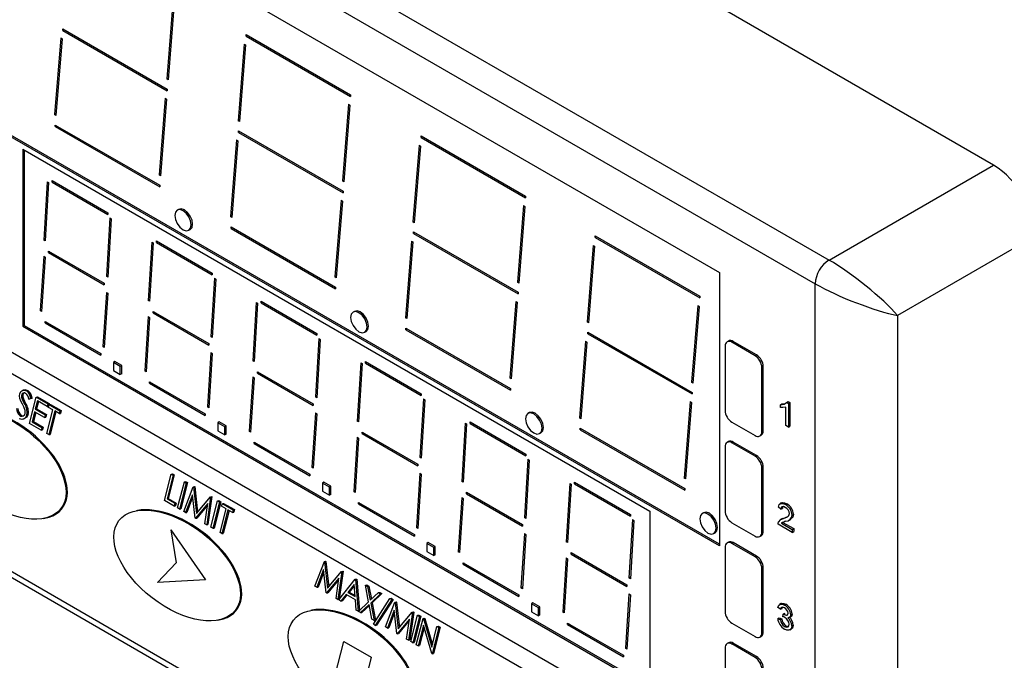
# Model space of a CAD drawing. Header units: millimetres. Extents: x 0 to 559, y 0 to 432.
# Tile 11 of 14: x 347 to 397, y 251 to 284. Entities that reach past the tile are written whole.
import ezdxf

# ---------------------------------------------------------------- set-up
doc = ezdxf.new("R2010")
doc.units = ezdxf.units.MM
doc.header["$LTSCALE"] = 2

msp = doc.modelspace()

# ---------------------------------------------------------------- linework, layer by layer
for p, q in [((396.756, 276.33), (333.117, 313.068)), ((324.631, 308.17), (388.271, 271.432)), ((323.924, 306.945), (387.564, 270.207)), ((330.369, 300.962), (382.621, 270.797)), ((382.621, 256.775), (328.81, 287.84)), ((382.621, 256.694), (328.74, 287.799)), ((354.441, 284.719), (354.128, 280.767)), ((354.511, 284.671), (354.198, 280.72)), ((348.769, 283.355), (354.157, 280.244)), ((348.769, 283.273), (348.769, 283.355)), ((348.84, 283.314), (348.769, 283.273)), ((348.769, 283.273), (354.157, 280.162)), ((348.661, 282.888), (348.348, 278.936)), ((348.732, 282.84), (348.418, 278.889)), ((348.661, 282.888), (348.732, 282.84)), ((358.222, 283.056), (363.61, 279.945)), ((358.222, 282.974), (358.222, 283.056)), ((358.293, 283.015), (358.222, 282.974)), ((358.222, 282.974), (363.61, 279.864)), ((358.117, 282.568), (357.804, 278.617)), ((358.187, 282.52), (357.874, 278.569)), ((358.117, 282.568), (358.187, 282.52)), ((354.205, 280.812), (354.128, 280.767)), ((354.198, 280.72), (354.128, 280.767)), ((354.157, 280.244), (354.157, 280.162)), ((354.049, 279.78), (353.736, 275.828)), ((354.12, 279.732), (353.807, 275.78)), ((354.049, 279.78), (354.12, 279.732)), ((363.61, 279.945), (363.61, 279.864)), ((323.924, 279.498), (387.564, 242.759)), ((363.505, 279.46), (363.192, 275.508)), ((363.575, 279.412), (363.262, 275.46)), ((363.505, 279.46), (363.575, 279.412)), ((348.426, 278.981), (348.348, 278.936)), ((348.418, 278.889), (348.348, 278.936)), ((323.79, 278.489), (387.429, 241.751)), ((348.38, 278.394), (353.768, 275.284)), ((348.38, 278.312), (348.38, 278.394)), ((348.451, 278.353), (348.38, 278.312)), ((348.38, 278.312), (353.768, 275.202)), ((357.881, 278.661), (357.804, 278.617)), ((357.874, 278.569), (357.804, 278.617)), ((357.833, 278.095), (363.222, 274.985)), ((357.833, 278.014), (357.833, 278.095)), ((357.904, 278.055), (357.833, 278.014)), ((357.833, 278.014), (363.222, 274.903)), ((367.24, 277.837), (372.628, 274.727)), ((367.24, 277.755), (367.24, 277.837)), ((367.311, 277.796), (367.24, 277.755)), ((367.24, 277.755), (372.628, 274.645)), ((357.725, 277.629), (357.412, 273.677)), ((357.796, 277.581), (357.483, 273.629)), ((357.725, 277.629), (357.796, 277.581)), ((367.134, 277.349), (366.821, 273.398)), ((367.205, 277.301), (366.892, 273.35)), ((367.134, 277.349), (367.205, 277.301)), ((346.707, 277.144), (379.036, 258.481)), ((346.707, 277.144), (346.707, 268.018)), ((346.778, 277.103), (346.778, 268.059)), ((388.271, 271.432), (396.756, 276.33)), ((353.814, 275.873), (353.736, 275.828)), ((353.807, 275.78), (353.736, 275.828)), ((347.965, 275.468), (347.785, 272.461)), ((348.035, 275.422), (347.856, 272.415)), ((347.965, 275.468), (348.035, 275.422)), ((348.215, 275.526), (351.089, 273.867)), ((348.215, 275.444), (348.215, 275.526)), ((348.286, 275.485), (348.215, 275.444)), ((348.215, 275.444), (351.089, 273.785)), ((353.768, 275.284), (353.768, 275.202)), ((363.27, 275.553), (363.192, 275.508)), ((363.262, 275.46), (363.192, 275.508)), ((363.222, 274.985), (363.222, 274.903)), ((372.628, 274.727), (372.628, 274.645)), ((363.114, 274.52), (362.8, 270.569)), ((363.184, 274.472), (362.871, 270.521)), ((363.114, 274.52), (363.184, 274.472)), ((372.523, 274.241), (372.209, 270.289)), ((372.593, 274.193), (372.28, 270.241)), ((372.523, 274.241), (372.593, 274.193)), ((351.198, 273.602), (351.018, 270.594)), ((351.089, 273.867), (351.089, 273.785)), ((351.198, 273.602), (351.268, 273.556)), ((354.741, 274.043), (354.67, 274.002)), ((357.49, 273.722), (357.412, 273.677)), ((357.483, 273.629), (357.412, 273.677)), ((351.268, 273.556), (351.089, 270.548)), ((357.444, 273.135), (362.833, 270.024)), ((357.444, 273.053), (357.444, 273.135)), ((357.515, 273.094), (357.444, 273.053)), ((366.899, 273.443), (366.821, 273.398)), ((366.892, 273.35), (366.821, 273.398)), ((355.27, 272.963), (355.341, 273.004)), ((357.444, 273.053), (362.833, 269.943)), ((366.851, 272.877), (372.239, 269.766)), ((366.851, 272.795), (366.851, 272.877)), ((366.922, 272.836), (366.851, 272.795)), ((366.851, 272.795), (372.239, 269.684)), ((376.219, 272.677), (381.608, 269.566)), ((376.219, 272.595), (376.219, 272.677)), ((376.29, 272.636), (376.219, 272.595)), ((376.219, 272.595), (381.608, 269.484)), ((398.878, 272.656), (391.807, 268.574)), ((347.861, 272.505), (347.785, 272.461)), ((347.856, 272.415), (347.785, 272.461)), ((353.353, 272.358), (353.173, 269.35)), ((353.423, 272.311), (353.244, 269.304)), ((353.353, 272.358), (353.423, 272.311)), ((353.603, 272.415), (356.477, 270.756)), ((353.603, 272.333), (353.603, 272.415)), ((353.674, 272.374), (353.603, 272.333)), ((353.603, 272.333), (356.477, 270.674)), ((366.743, 272.41), (366.43, 268.458)), ((366.813, 272.362), (366.5, 268.411)), ((366.743, 272.41), (366.813, 272.362)), ((376.114, 272.189), (375.801, 268.237)), ((376.184, 272.141), (375.871, 268.189)), ((376.114, 272.189), (376.184, 272.141)), ((347.785, 271.631), (347.606, 268.832)), ((347.856, 271.585), (347.676, 268.785)), ((347.785, 271.631), (347.856, 271.585)), ((348.035, 271.896), (350.909, 270.237)), ((348.035, 271.814), (348.035, 271.896)), ((348.106, 271.855), (348.035, 271.814)), ((348.035, 271.814), (350.909, 270.155)), ((351.094, 270.638), (351.018, 270.594)), ((351.089, 270.548), (351.018, 270.594)), ((356.477, 270.756), (356.477, 270.674)), ((362.878, 270.614), (362.8, 270.569)), ((362.871, 270.521), (362.8, 270.569)), ((382.621, 270.797), (382.621, 256.694)), ((350.909, 270.237), (350.909, 270.155)), ((356.586, 270.491), (356.406, 267.484)), ((356.656, 270.445), (356.477, 267.438)), ((356.586, 270.491), (356.656, 270.445)), ((372.287, 270.334), (372.209, 270.289)), ((372.28, 270.241), (372.209, 270.289)), ((387.564, 242.759), (387.564, 270.207)), ((320.616, 269.789), (386.375, 231.827)), ((321.522, 269.578), (385.162, 232.839)), ((351.018, 269.765), (350.838, 266.965)), ((351.089, 269.719), (350.909, 266.919)), ((351.018, 269.765), (351.089, 269.719)), ((362.833, 270.024), (362.833, 269.943)), ((372.239, 269.766), (372.239, 269.684)), ((381.608, 269.566), (381.608, 269.484)), ((353.249, 269.394), (353.173, 269.35)), ((353.244, 269.304), (353.173, 269.35)), ((358.741, 269.247), (358.561, 266.24)), ((358.812, 269.201), (358.632, 266.193)), ((358.741, 269.247), (358.812, 269.201)), ((358.991, 269.305), (361.865, 267.646)), ((358.991, 269.223), (358.991, 269.305)), ((359.062, 269.264), (358.991, 269.223)), ((358.991, 269.223), (361.865, 267.564)), ((372.131, 269.301), (371.818, 265.35)), ((372.202, 269.254), (371.889, 265.302)), ((372.131, 269.301), (372.202, 269.254)), ((381.502, 269.08), (381.189, 265.129)), ((381.573, 269.033), (381.259, 265.081)), ((381.502, 269.08), (381.573, 269.033)), ((347.682, 268.876), (347.606, 268.832)), ((347.676, 268.785), (347.606, 268.832)), ((353.423, 268.786), (356.297, 267.127)), ((353.423, 268.704), (353.423, 268.786)), ((353.494, 268.745), (353.423, 268.704)), ((353.423, 268.704), (356.297, 267.045)), ((363.805, 268.784), (363.735, 268.743)), ((391.807, 268.574), (391.807, 242.759)), ((346.778, 268.059), (346.707, 268.018)), ((346.707, 268.018), (379.036, 249.355)), ((346.778, 268.059), (379.036, 249.437)), ((347.856, 268.266), (350.729, 266.608)), ((347.856, 268.185), (347.856, 268.266)), ((347.926, 268.226), (347.856, 268.185)), ((347.856, 268.185), (350.729, 266.526)), ((353.173, 268.521), (352.994, 265.721)), ((353.244, 268.474), (353.064, 265.674)), ((353.173, 268.521), (353.244, 268.474)), ((366.508, 268.503), (366.43, 268.458)), ((366.5, 268.411), (366.43, 268.458)), ((375.879, 268.282), (375.801, 268.237)), ((375.871, 268.189), (375.801, 268.237)), ((356.482, 267.528), (356.406, 267.484)), ((361.865, 267.646), (361.865, 267.564)), ((364.335, 267.704), (364.405, 267.744)), ((366.462, 267.916), (371.85, 264.805)), ((366.462, 267.834), (366.462, 267.916)), ((366.533, 267.875), (366.462, 267.834)), ((366.462, 267.834), (371.85, 264.724)), ((375.831, 267.716), (381.219, 264.606)), ((375.831, 267.634), (375.831, 267.716)), ((375.901, 267.675), (375.831, 267.634)), ((375.831, 267.634), (381.219, 264.524)), ((350.915, 267.009), (350.838, 266.965)), ((356.297, 267.127), (356.297, 267.045)), ((356.477, 267.438), (356.406, 267.484)), ((361.974, 267.381), (361.794, 264.373)), ((362.045, 267.335), (361.865, 264.327)), ((361.974, 267.381), (362.045, 267.335)), ((375.723, 267.249), (375.409, 263.298)), ((375.793, 267.202), (375.48, 263.25)), ((375.723, 267.249), (375.793, 267.202)), ((383.085, 267.255), (383.014, 267.214)), ((383.264, 267.189), (383.335, 267.23)), ((384.459, 266.5), (383.264, 267.189)), ((384.53, 266.54), (383.335, 267.23)), ((350.729, 266.608), (350.729, 266.526)), ((350.909, 266.919), (350.838, 266.965)), ((356.406, 266.655), (356.227, 263.855)), ((356.477, 266.608), (356.297, 263.808)), ((356.406, 266.655), (356.477, 266.608)), ((382.91, 266.985), (382.91, 263.687)), ((384.459, 266.5), (384.53, 266.54)), ((351.448, 266.193), (351.377, 266.152)), ((351.736, 265.945), (351.377, 266.152)), ((351.377, 266.152), (351.377, 265.737)), ((351.807, 265.985), (351.448, 266.193)), ((351.807, 265.985), (351.736, 265.945)), ((351.807, 265.571), (351.807, 265.985)), ((358.637, 266.283), (358.561, 266.24)), ((358.632, 266.193), (358.561, 266.24)), ((364.129, 266.136), (363.95, 263.129)), ((364.2, 266.09), (364.02, 263.083)), ((364.129, 266.136), (364.2, 266.09)), ((364.379, 266.194), (367.253, 264.535)), ((364.379, 266.112), (364.379, 266.194)), ((364.45, 266.153), (364.379, 266.112)), ((364.379, 266.112), (367.253, 264.453)), ((351.377, 265.737), (351.736, 265.53)), ((351.736, 265.53), (351.736, 265.945)), ((351.807, 265.571), (351.736, 265.53)), ((353.07, 265.765), (352.994, 265.721)), ((353.064, 265.674), (352.994, 265.721)), ((358.812, 265.675), (361.685, 264.016)), ((358.812, 265.593), (358.812, 265.675)), ((358.882, 265.634), (358.812, 265.593)), ((358.812, 265.593), (361.685, 263.934)), ((384.812, 265.887), (384.883, 265.928)), ((384.812, 262.588), (384.812, 265.887)), ((384.883, 262.629), (384.883, 265.928)), ((353.244, 265.156), (356.118, 263.497)), ((353.244, 265.074), (353.244, 265.156)), ((353.315, 265.115), (353.244, 265.074)), ((353.244, 265.074), (356.118, 263.415)), ((358.561, 265.41), (358.382, 262.61)), ((358.632, 265.364), (358.452, 262.564)), ((358.561, 265.41), (358.632, 265.364)), ((371.896, 265.395), (371.818, 265.35)), ((371.889, 265.302), (371.818, 265.35)), ((381.267, 265.174), (381.189, 265.129)), ((381.259, 265.081), (381.189, 265.129)), ((346.65, 264.476), (346.717, 264.488)), ((346.834, 264.742), (346.735, 264.724)), ((346.895, 264.691), (346.962, 264.703)), ((367.253, 264.535), (367.253, 264.453)), ((371.85, 264.805), (371.85, 264.724)), ((381.219, 264.606), (381.219, 264.524)), ((346.675, 264.26), (346.742, 264.272)), ((346.784, 264.043), (346.85, 264.055)), ((347.12, 264.298), (347.012, 264.265)), ((347.012, 264.265), (347.079, 264.277)), ((347.055, 263.002), (347.4, 264.36)), ((347.186, 264.31), (347.079, 264.277)), ((347.12, 264.298), (347.186, 264.31)), ((347.46, 264.166), (347.354, 263.748)), ((347.4, 264.36), (347.467, 264.372)), ((347.4, 264.36), (347.999, 264.014)), ((347.516, 264.134), (347.421, 263.76)), ((347.963, 263.875), (347.46, 264.166)), ((347.467, 264.372), (348.066, 264.026)), ((347.999, 264.014), (347.963, 263.875)), ((347.999, 264.014), (348.066, 264.026)), ((348.066, 264.026), (348.03, 263.887)), ((348.031, 263.836), (348.067, 263.975)), ((348.067, 263.975), (348.133, 263.987)), ((348.067, 263.975), (348.624, 263.653)), ((348.133, 263.987), (348.691, 263.665)), ((361.685, 264.016), (361.685, 263.934)), ((361.87, 264.417), (361.794, 264.373)), ((361.865, 264.327), (361.794, 264.373)), ((367.362, 264.27), (367.183, 261.263)), ((367.433, 264.224), (367.253, 261.217)), ((367.362, 264.27), (367.433, 264.224)), ((381.111, 264.141), (380.798, 260.189)), ((381.181, 264.093), (380.868, 260.142)), ((381.111, 264.141), (381.181, 264.093)), ((385.768, 263.971), (385.838, 264.012)), ((385.768, 263.827), (385.768, 263.971)), ((385.838, 264.012), (386.017, 264.037)), ((386.088, 264.093), (386.159, 264.134)), ((386.088, 264.093), (386.176, 264.042)), ((386.159, 264.134), (386.246, 264.083)), ((386.176, 264.042), (386.246, 264.083)), ((386.176, 264.042), (386.176, 262.817)), ((386.246, 264.083), (386.246, 262.858)), ((346.922, 263.461), (346.989, 263.473)), ((347.318, 263.609), (347.186, 263.087)), ((347.374, 263.577), (347.252, 263.099)), ((347.822, 263.318), (347.318, 263.609)), ((347.354, 263.748), (347.421, 263.76)), ((347.354, 263.748), (347.857, 263.458)), ((347.421, 263.76), (347.924, 263.47)), ((347.857, 263.458), (347.822, 263.318)), ((347.857, 263.458), (347.924, 263.47)), ((347.924, 263.47), (347.888, 263.33)), ((347.952, 262.484), (348.262, 263.703)), ((347.963, 263.875), (348.03, 263.887)), ((348.262, 263.703), (348.031, 263.836)), ((348.358, 263.648), (348.048, 262.429)), ((348.413, 263.615), (348.115, 262.441)), ((348.589, 263.514), (348.358, 263.648)), ((348.624, 263.653), (348.589, 263.514)), ((348.589, 263.514), (348.656, 263.526)), ((348.624, 263.653), (348.691, 263.665)), ((348.691, 263.665), (348.656, 263.526)), ((356.118, 263.497), (356.118, 263.415)), ((356.303, 263.899), (356.227, 263.855)), ((356.297, 263.808), (356.227, 263.855)), ((361.794, 263.544), (361.615, 260.744)), ((361.865, 263.498), (361.685, 260.698)), ((361.794, 263.544), (361.865, 263.498)), ((372.823, 263.565), (372.752, 263.524)), ((386.04, 262.896), (386.04, 263.85)), ((346.561, 263.407), (346.628, 263.419)), ((346.667, 263.225), (346.769, 263.243)), ((347.653, 262.657), (347.055, 263.002)), ((347.186, 263.087), (347.252, 263.099)), ((347.186, 263.087), (347.689, 262.796)), ((347.252, 263.099), (347.756, 262.808)), ((347.822, 263.318), (347.888, 263.33)), ((356.836, 263.082), (356.765, 263.041)), ((357.124, 262.834), (356.765, 263.041)), ((356.765, 263.041), (356.765, 262.627)), ((357.195, 262.875), (356.836, 263.082)), ((364.026, 263.173), (363.95, 263.129)), ((364.02, 263.083), (363.95, 263.129)), ((369.517, 263.026), (369.338, 260.019)), ((369.588, 262.98), (369.408, 259.972)), ((369.517, 263.026), (369.588, 262.98)), ((369.768, 263.084), (372.641, 261.425)), ((369.768, 263.002), (369.768, 263.084)), ((369.838, 263.043), (369.768, 263.002)), ((369.768, 263.002), (372.641, 261.343)), ((375.487, 263.343), (375.409, 263.298)), ((375.48, 263.25), (375.409, 263.298)), ((383.264, 263.074), (384.459, 262.384)), ((347.689, 262.796), (347.653, 262.657)), ((347.653, 262.657), (347.72, 262.669)), ((347.689, 262.796), (347.756, 262.808)), ((347.756, 262.808), (347.72, 262.669)), ((348.048, 262.429), (347.952, 262.484)), ((348.048, 262.429), (348.115, 262.441)), ((356.765, 262.627), (357.124, 262.419)), ((357.195, 262.875), (357.124, 262.834)), ((357.124, 262.419), (357.124, 262.834)), ((357.195, 262.46), (357.124, 262.419)), ((357.195, 262.46), (357.195, 262.875)), ((358.458, 262.655), (358.382, 262.61)), ((358.452, 262.564), (358.382, 262.61)), ((364.2, 262.564), (367.073, 260.906)), ((364.2, 262.483), (364.2, 262.564)), ((364.271, 262.524), (364.2, 262.483)), ((364.2, 262.483), (367.073, 260.824)), ((373.352, 262.485), (373.423, 262.526)), ((375.442, 262.756), (380.83, 259.645)), ((375.442, 262.674), (375.442, 262.756)), ((375.512, 262.715), (375.442, 262.674)), ((375.442, 262.674), (380.83, 259.563)), ((384.812, 262.588), (384.883, 262.629)), ((386.176, 262.817), (386.04, 262.896)), ((386.176, 262.817), (386.246, 262.858)), ((358.632, 262.045), (361.506, 260.387)), ((358.632, 261.964), (358.632, 262.045)), ((358.703, 262.005), (358.632, 261.964)), ((358.632, 261.964), (361.506, 260.305)), ((363.95, 262.3), (363.77, 259.5)), ((364.02, 262.253), (363.841, 259.453)), ((363.95, 262.3), (364.02, 262.253)), ((383.085, 262.07), (383.014, 262.029)), ((383.264, 262.004), (383.335, 262.045)), ((384.459, 261.315), (383.264, 262.004)), ((384.53, 261.355), (383.335, 262.045)), ((384.709, 262.36), (384.78, 262.4)), ((372.641, 261.425), (372.641, 261.343)), ((382.91, 261.8), (382.91, 258.501)), ((367.258, 261.307), (367.183, 261.263)), ((367.253, 261.217), (367.183, 261.263)), ((372.75, 261.16), (372.571, 258.152)), ((372.821, 261.113), (372.641, 258.106)), ((372.75, 261.16), (372.821, 261.113)), ((384.459, 261.315), (384.53, 261.355)), ((354.357, 260.395), (354.424, 260.407)), ((354.424, 260.407), (354.52, 260.353)), ((361.691, 260.788), (361.615, 260.744)), ((361.685, 260.698), (361.615, 260.744)), ((367.183, 260.434), (367.003, 257.634)), ((367.073, 260.906), (367.073, 260.824)), ((367.183, 260.434), (367.253, 260.387)), ((384.812, 260.702), (384.883, 260.743)), ((384.812, 257.403), (384.812, 260.702)), ((384.883, 257.444), (384.883, 260.743)), ((354.012, 259.038), (354.357, 260.395)), ((354.453, 260.341), (354.143, 259.122)), ((354.52, 260.353), (354.21, 259.134)), ((354.357, 260.395), (354.453, 260.341)), ((354.453, 260.341), (354.52, 260.353)), ((354.692, 258.646), (355.037, 260.003)), ((355.133, 259.948), (354.787, 258.591)), ((355.199, 259.96), (354.854, 258.603)), ((355.037, 260.003), (355.104, 260.015)), ((355.037, 260.003), (355.133, 259.948)), ((355.104, 260.015), (355.199, 259.96)), ((355.133, 259.948), (355.199, 259.96)), ((361.506, 260.387), (361.506, 260.305)), ((362.224, 259.972), (362.153, 259.931)), ((362.513, 259.724), (362.153, 259.931)), ((362.153, 259.931), (362.153, 259.516)), ((362.583, 259.764), (362.224, 259.972)), ((367.253, 260.387), (367.073, 257.587)), ((369.414, 260.062), (369.338, 260.019)), ((369.408, 259.972), (369.338, 260.019)), ((374.906, 259.915), (374.726, 256.908)), ((374.906, 259.915), (374.976, 259.869)), ((375.156, 259.973), (378.029, 258.314)), ((375.156, 259.891), (375.156, 259.973)), ((375.226, 259.932), (375.156, 259.891)), ((380.875, 260.234), (380.798, 260.189)), ((380.868, 260.142), (380.798, 260.189)), ((355.005, 258.465), (355.49, 259.742)), ((355.49, 259.742), (355.557, 259.754)), ((355.49, 259.742), (355.504, 259.734)), ((355.504, 259.734), (355.571, 259.746)), ((355.504, 259.734), (355.658, 258.367)), ((355.557, 259.754), (355.571, 259.746)), ((355.571, 259.746), (355.718, 258.439)), ((362.153, 259.516), (362.513, 259.309)), ((362.583, 259.764), (362.513, 259.724)), ((362.513, 259.309), (362.513, 259.724)), ((362.583, 259.35), (362.583, 259.764)), ((363.846, 259.544), (363.77, 259.5)), ((363.841, 259.453), (363.77, 259.5)), ((369.588, 259.454), (372.462, 257.795)), ((369.588, 259.372), (369.588, 259.454)), ((369.659, 259.413), (369.588, 259.372)), ((374.976, 259.869), (374.796, 256.862)), ((375.156, 259.891), (378.029, 258.232)), ((380.83, 259.645), (380.83, 259.563)), ((354.515, 258.748), (354.012, 259.038)), ((354.143, 259.122), (354.21, 259.134)), ((354.143, 259.122), (354.551, 258.887)), ((354.21, 259.134), (354.618, 258.899)), ((354.551, 258.887), (354.515, 258.748)), ((354.551, 258.887), (354.618, 258.899)), ((354.618, 258.899), (354.582, 258.76)), ((355.451, 259.33), (355.101, 258.41)), ((355.465, 259.204), (355.168, 258.422)), ((355.586, 258.129), (355.451, 259.33)), ((355.658, 258.367), (356.378, 259.229)), ((356.392, 259.221), (356.188, 257.782)), ((356.459, 259.233), (356.255, 257.794)), ((356.378, 259.229), (356.445, 259.241)), ((356.378, 259.229), (356.392, 259.221)), ((356.392, 259.221), (356.459, 259.233)), ((356.405, 257.656), (356.751, 259.014)), ((356.445, 259.241), (356.459, 259.233)), ((356.846, 258.959), (356.501, 257.601)), ((356.913, 258.971), (356.567, 257.614)), ((356.751, 259.014), (356.818, 259.026)), ((356.751, 259.014), (356.846, 258.959)), ((356.818, 259.026), (356.913, 258.971)), ((356.846, 258.959), (356.913, 258.971)), ((356.996, 258.873), (357.062, 258.885)), ((357.062, 258.885), (357.62, 258.563)), ((362.583, 259.35), (362.513, 259.309)), ((364.02, 258.935), (366.894, 257.276)), ((364.02, 258.853), (364.02, 258.935)), ((364.091, 258.894), (364.02, 258.853)), ((369.338, 259.189), (369.158, 256.389)), ((369.408, 259.143), (369.229, 256.343)), ((369.338, 259.189), (369.408, 259.143)), ((369.588, 259.372), (372.462, 257.713)), ((385.825, 258.912), (385.737, 258.861)), ((352.638, 258.518), (352.571, 258.506)), ((354.515, 258.748), (354.582, 258.76)), ((354.787, 258.591), (354.692, 258.646)), ((354.787, 258.591), (354.854, 258.603)), ((355.101, 258.41), (355.005, 258.465)), ((355.101, 258.41), (355.168, 258.422)), ((356.239, 258.873), (355.608, 258.117)), ((356.228, 258.791), (355.675, 258.129)), ((356.092, 257.837), (356.239, 258.873)), ((356.881, 257.382), (357.191, 258.6)), ((356.96, 258.733), (356.996, 258.873)), ((357.191, 258.6), (356.96, 258.733)), ((357.286, 258.545), (356.977, 257.327)), ((356.996, 258.873), (357.553, 258.551)), ((357.342, 258.513), (357.043, 257.339)), ((357.518, 258.411), (357.286, 258.545)), ((357.553, 258.551), (357.518, 258.411)), ((357.518, 258.411), (357.584, 258.424)), ((357.553, 258.551), (357.62, 258.563)), ((357.62, 258.563), (357.584, 258.424)), ((364.02, 258.853), (366.894, 257.194)), ((379.036, 258.481), (379.036, 249.355)), ((381.803, 258.404), (381.732, 258.364)), ((385.795, 258.587), (385.659, 258.682)), ((385.795, 258.587), (385.866, 258.628)), ((386.02, 258.819), (386.09, 258.86)), ((347.766, 258.106), (347.833, 258.118)), ((355.608, 258.117), (355.586, 258.129)), ((355.608, 258.117), (355.675, 258.129)), ((372.647, 258.196), (372.571, 258.152)), ((372.641, 258.106), (372.571, 258.152)), ((378.138, 258.049), (377.959, 255.042)), ((378.029, 258.314), (378.029, 258.232)), ((378.209, 258.003), (378.029, 254.996)), ((378.138, 258.049), (378.209, 258.003)), ((383.264, 257.889), (384.459, 257.199)), ((385.866, 258.098), (385.778, 258.047)), ((385.822, 257.865), (385.893, 257.906)), ((385.822, 257.865), (386.38, 257.543)), ((385.857, 258.093), (385.993, 258.147)), ((385.893, 257.906), (386.45, 257.584)), ((385.922, 258.106), (385.993, 258.147)), ((385.993, 258.147), (386.191, 258.232)), ((386.215, 258.026), (386.304, 258.077)), ((386.366, 258.281), (386.437, 258.322)), ((354.337, 257.526), (356.122, 254.948)), ((354.337, 257.526), (354.623, 255.814)), ((354.337, 257.526), (354.623, 255.814)), ((354.337, 257.526), (356.122, 254.948)), ((356.188, 257.782), (356.092, 257.837)), ((356.188, 257.782), (356.255, 257.794)), ((356.501, 257.601), (356.405, 257.656)), ((356.501, 257.601), (356.567, 257.614)), ((356.977, 257.327), (356.881, 257.382)), ((367.079, 257.678), (367.003, 257.634)), ((367.073, 257.587), (367.003, 257.634)), ((372.462, 257.795), (372.462, 257.713)), ((382.332, 257.324), (382.403, 257.365)), ((384.812, 257.403), (384.883, 257.444)), ((386.38, 257.386), (385.645, 257.81)), ((386.38, 257.543), (386.45, 257.584)), ((386.38, 257.543), (386.38, 257.386)), ((386.38, 257.386), (386.45, 257.427)), ((386.45, 257.584), (386.45, 257.427)), ((356.977, 257.327), (357.043, 257.339)), ((366.894, 257.276), (366.894, 257.194)), ((367.612, 256.861), (367.542, 256.82)), ((367.971, 256.654), (367.612, 256.861)), ((372.571, 257.323), (372.391, 254.523)), ((372.641, 257.277), (372.462, 254.477)), ((372.571, 257.323), (372.641, 257.277)), ((374.802, 256.952), (374.726, 256.908)), ((374.796, 256.862), (374.726, 256.908)), ((383.085, 256.884), (383.014, 256.843)), ((383.264, 256.818), (383.335, 256.859)), ((384.53, 256.169), (383.335, 256.859)), ((384.709, 257.174), (384.78, 257.215)), ((367.901, 256.613), (367.542, 256.82)), ((367.542, 256.82), (367.542, 256.406)), ((367.542, 256.406), (367.901, 256.198)), ((367.971, 256.654), (367.901, 256.613)), ((367.901, 256.198), (367.901, 256.613)), ((367.971, 256.239), (367.971, 256.654)), ((369.235, 256.434), (369.158, 256.389)), ((369.229, 256.343), (369.158, 256.389)), ((374.976, 256.343), (377.85, 254.685)), ((374.976, 256.262), (374.976, 256.343)), ((382.91, 256.614), (382.91, 253.315)), ((384.459, 256.129), (383.264, 256.818)), ((361.768, 254.612), (362.254, 255.889)), ((362.254, 255.889), (362.32, 255.901)), ((362.254, 255.889), (362.267, 255.881)), ((362.267, 255.881), (362.334, 255.893)), ((362.267, 255.881), (362.422, 254.515)), ((362.32, 255.901), (362.334, 255.893)), ((362.334, 255.893), (362.482, 254.586)), ((367.971, 256.239), (367.901, 256.198)), ((374.726, 256.079), (374.546, 253.279)), ((374.796, 256.032), (374.617, 253.232)), ((374.726, 256.079), (374.796, 256.032)), ((375.047, 256.303), (374.976, 256.262)), ((374.976, 256.262), (377.85, 254.603)), ((384.459, 256.129), (384.53, 256.169)), ((354.623, 255.814), (353.644, 254.802)), ((354.623, 255.814), (353.644, 254.802)), ((362.214, 255.478), (361.864, 254.557)), ((362.229, 255.351), (361.931, 254.569)), ((362.35, 254.277), (362.214, 255.478)), ((362.422, 254.515), (363.142, 255.376)), ((363.156, 255.368), (362.951, 253.929)), ((363.223, 255.38), (363.018, 253.941)), ((363.142, 255.376), (363.209, 255.388)), ((363.142, 255.376), (363.156, 255.368)), ((363.156, 255.368), (363.223, 255.38)), ((363.209, 255.388), (363.223, 255.38)), ((369.408, 255.824), (372.282, 254.165)), ((369.408, 255.743), (369.408, 255.824)), ((369.479, 255.784), (369.408, 255.743)), ((369.408, 255.743), (372.282, 254.084)), ((384.812, 255.516), (384.883, 255.557)), ((384.812, 252.217), (384.812, 255.516)), ((384.883, 252.258), (384.883, 255.557)), ((356.122, 254.948), (353.644, 254.802)), ((356.122, 254.948), (353.644, 254.802)), ((363.003, 255.02), (362.371, 254.264)), ((362.991, 254.938), (362.438, 254.276)), ((362.856, 253.985), (363.003, 255.02)), ((362.998, 253.903), (363.846, 254.97)), ((363.846, 254.97), (363.913, 254.982)), ((363.846, 254.97), (363.86, 254.962)), ((363.86, 254.962), (363.926, 254.974)), ((363.86, 254.962), (364.004, 253.322)), ((363.913, 254.982), (363.926, 254.974)), ((363.926, 254.974), (364.068, 253.364)), ((378.035, 255.086), (377.959, 255.042)), ((378.029, 254.996), (377.959, 255.042)), ((361.864, 254.557), (361.768, 254.612)), ((361.864, 254.557), (361.931, 254.569)), ((363.784, 254.702), (363.46, 254.294)), ((363.79, 254.637), (363.527, 254.306)), ((363.839, 254.075), (363.784, 254.702)), ((364.375, 254.664), (364.442, 254.676)), ((364.375, 254.664), (364.485, 254.601)), ((364.538, 253.807), (364.375, 254.664)), ((364.442, 254.676), (364.552, 254.613)), ((364.485, 254.601), (364.552, 254.613)), ((364.485, 254.601), (364.621, 253.885)), ((364.552, 254.613), (364.68, 253.941)), ((372.467, 254.567), (372.391, 254.523)), ((372.462, 254.477), (372.391, 254.523)), ((377.85, 254.685), (377.85, 254.603)), ((362.371, 254.264), (362.35, 254.277)), ((362.371, 254.264), (362.438, 254.276)), ((362.951, 253.929), (362.856, 253.985)), ((362.951, 253.929), (363.018, 253.941)), ((363.101, 253.843), (362.998, 253.903)), ((363.373, 254.185), (363.101, 253.843)), ((363.101, 253.843), (363.168, 253.855)), ((363.413, 254.162), (363.168, 253.855)), ((363.854, 253.907), (363.373, 254.185)), ((363.46, 254.294), (363.527, 254.306)), ((363.46, 254.294), (363.839, 254.075)), ((363.527, 254.306), (363.835, 254.129)), ((363.9, 253.382), (363.854, 253.907)), ((364.016, 253.315), (364.538, 253.807)), ((364.621, 253.885), (365.04, 254.28)), ((365.15, 254.217), (364.648, 253.744)), ((365.217, 254.229), (364.715, 253.756)), ((364.782, 252.653), (365.628, 253.981)), ((365.729, 253.923), (364.882, 252.595)), ((365.796, 253.935), (364.949, 252.607)), ((365.04, 254.28), (365.107, 254.292)), ((365.04, 254.28), (365.15, 254.217)), ((365.107, 254.292), (365.217, 254.229)), ((365.15, 254.217), (365.217, 254.229)), ((365.628, 253.981), (365.695, 253.993)), ((365.628, 253.981), (365.729, 253.923)), ((365.695, 253.993), (365.796, 253.935)), ((365.729, 253.923), (365.796, 253.935)), ((372.282, 254.165), (372.282, 254.084)), ((377.959, 254.213), (377.779, 251.413)), ((378.029, 254.166), (377.85, 251.366)), ((377.959, 254.213), (378.029, 254.166)), ((361.629, 253.38), (361.563, 253.368)), ((364.004, 253.322), (363.9, 253.382)), ((364.004, 253.322), (364.028, 253.326)), ((364.126, 253.251), (364.016, 253.315)), ((364.565, 253.666), (364.126, 253.251)), ((364.574, 253.622), (364.193, 253.263)), ((364.708, 252.915), (364.565, 253.666)), ((364.648, 253.744), (364.715, 253.756)), ((364.648, 253.744), (364.818, 252.852)), ((364.715, 253.756), (364.885, 252.864)), ((365.407, 252.512), (365.892, 253.788)), ((365.853, 253.377), (365.503, 252.456)), ((365.989, 252.176), (365.853, 253.377)), ((365.892, 253.788), (365.959, 253.8)), ((365.892, 253.788), (365.906, 253.781)), ((365.906, 253.781), (365.973, 253.793)), ((365.906, 253.781), (366.061, 252.414)), ((365.959, 253.8), (365.973, 253.793)), ((365.973, 253.793), (366.121, 252.486)), ((373, 253.751), (372.93, 253.71)), ((373.289, 253.503), (372.93, 253.71)), ((372.93, 253.71), (372.93, 253.295)), ((373.36, 253.543), (373, 253.751)), ((373.36, 253.543), (373.289, 253.503)), ((373.289, 253.088), (373.289, 253.503)), ((373.36, 253.129), (373.36, 253.543)), ((374.623, 253.323), (374.546, 253.279)), ((385.777, 253.424), (385.641, 253.519)), ((385.811, 253.721), (385.722, 253.67)), ((385.777, 253.424), (385.848, 253.465)), ((385.972, 253.642), (386.043, 253.682)), ((356.755, 252.862), (356.822, 252.874)), ((364.126, 253.251), (364.193, 253.263)), ((364.818, 252.852), (364.708, 252.915)), ((364.818, 252.852), (364.885, 252.864)), ((365.868, 253.251), (365.57, 252.468)), ((366.641, 252.919), (366.01, 252.164)), ((366.061, 252.414), (366.781, 253.276)), ((366.63, 252.837), (366.077, 252.176)), ((366.495, 251.884), (366.641, 252.919)), ((366.795, 253.268), (366.59, 251.829)), ((366.861, 253.28), (366.657, 251.841)), ((366.718, 251.755), (367.063, 253.112)), ((366.781, 253.276), (366.848, 253.288)), ((366.781, 253.276), (366.795, 253.268)), ((366.795, 253.268), (366.861, 253.28)), ((367.159, 253.057), (366.813, 251.7)), ((366.848, 253.288), (366.861, 253.28)), ((367.225, 253.069), (366.88, 251.712)), ((366.995, 251.595), (367.341, 252.952)), ((367.063, 253.112), (367.13, 253.124)), ((367.063, 253.112), (367.159, 253.057)), ((367.13, 253.124), (367.225, 253.069)), ((367.159, 253.057), (367.225, 253.069)), ((367.341, 252.952), (367.408, 252.964)), ((367.341, 252.952), (367.361, 252.941)), ((367.361, 252.941), (367.428, 252.953)), ((367.361, 252.941), (367.79, 251.468)), ((367.408, 252.964), (367.428, 252.953)), ((367.428, 252.953), (367.822, 251.597)), ((372.93, 253.295), (373.289, 253.088)), ((373.36, 253.129), (373.289, 253.088)), ((374.617, 253.232), (374.546, 253.279)), ((385.628, 252.945), (385.698, 252.986)), ((385.628, 252.945), (385.764, 252.883)), ((385.698, 252.986), (385.834, 252.923)), ((385.764, 252.883), (385.834, 252.923)), ((385.897, 253.041), (385.912, 253.174)), ((385.912, 253.174), (385.983, 253.215)), ((385.934, 253.159), (386.005, 253.2)), ((386.222, 253), (386.31, 253.051)), ((386.294, 253.144), (386.365, 253.185)), ((364.882, 252.595), (364.782, 252.653)), ((364.882, 252.595), (364.949, 252.607)), ((365.503, 252.456), (365.407, 252.512)), ((365.503, 252.456), (365.57, 252.468)), ((367.362, 252.606), (367.091, 251.54)), ((367.396, 252.489), (367.157, 251.552)), ((367.79, 251.136), (367.362, 252.606)), ((367.79, 251.468), (368.061, 252.536)), ((368.157, 252.481), (367.811, 251.124)), ((368.223, 252.493), (367.878, 251.136)), ((368.061, 252.536), (368.128, 252.548)), ((368.061, 252.536), (368.157, 252.481)), ((368.128, 252.548), (368.223, 252.493)), ((368.157, 252.481), (368.223, 252.493)), ((374.796, 252.714), (377.67, 251.055)), ((374.796, 252.632), (374.796, 252.714)), ((374.867, 252.673), (374.796, 252.632)), ((374.796, 252.632), (377.67, 250.973)), ((383.264, 252.703), (384.459, 252.013)), ((385.982, 252.537), (386.053, 252.577)), ((386.053, 252.577), (386.149, 252.541)), ((386.246, 252.357), (386.334, 252.408)), ((386.348, 252.568), (386.419, 252.609)), ((366.01, 252.164), (365.989, 252.176)), ((366.01, 252.164), (366.077, 252.176)), ((366.59, 251.829), (366.495, 251.884)), ((366.59, 251.829), (366.657, 251.841)), ((384.709, 251.988), (384.78, 252.029)), ((384.812, 252.217), (384.883, 252.258)), ((362.792, 249.957), (363.252, 251.767)), ((362.792, 249.957), (363.252, 251.767)), ((363.252, 251.767), (364.666, 250.95)), ((363.252, 251.767), (364.666, 250.95)), ((366.813, 251.7), (366.718, 251.755)), ((366.813, 251.7), (366.88, 251.712)), ((367.091, 251.54), (366.995, 251.595)), ((367.091, 251.54), (367.157, 251.552)), ((377.856, 251.457), (377.779, 251.413)), ((377.85, 251.366), (377.779, 251.413)), ((382.91, 251.429), (382.91, 248.13)), ((383.085, 251.699), (383.014, 251.658)), ((383.264, 251.633), (383.335, 251.674)), ((384.459, 250.944), (383.264, 251.633)), ((384.53, 250.984), (383.335, 251.674)), ((364.666, 250.95), (364.206, 249.14)), ((364.666, 250.95), (364.206, 249.14)), ((367.811, 251.124), (367.79, 251.136)), ((367.811, 251.124), (367.878, 251.136)), ((377.67, 251.055), (377.67, 250.973)), ((384.459, 250.944), (384.53, 250.984))]:
    msp.add_line(p, q)
at = {"flags": 128}
for points in [[(355.395, 273.238), (355.362, 273.444), (355.27, 273.656), (355.133, 273.841), (354.97, 273.972), (354.808, 274.029), (354.67, 274.002), (354.578, 273.896), (354.546, 273.727), (354.578, 273.521), (354.67, 273.309), (354.808, 273.124), (354.97, 272.993), (355.133, 272.936), (355.27, 272.963), (355.362, 273.069), (355.395, 273.238)], [(355.465, 273.278), (355.433, 273.485), (355.341, 273.697), (355.203, 273.882), (355.041, 274.013), (354.879, 274.07), (354.741, 274.043)], [(355.341, 273.004), (355.341, 273.004), (355.433, 273.11), (355.465, 273.278)], [(364.459, 267.978), (364.427, 268.184), (364.335, 268.396), (364.197, 268.582), (364.035, 268.713), (363.872, 268.77), (363.735, 268.743), (363.643, 268.637), (363.61, 268.468), (363.643, 268.262), (363.735, 268.05), (363.872, 267.864), (364.035, 267.733), (364.197, 267.677), (364.335, 267.704), (364.427, 267.809), (364.459, 267.978)], [(364.53, 268.019), (364.497, 268.225), (364.405, 268.437), (364.268, 268.623), (364.105, 268.754), (363.943, 268.81), (363.805, 268.784)], [(364.405, 267.744), (364.405, 267.744), (364.497, 267.85), (364.53, 268.019)], [(346.56, 264.284), (346.541, 264.421), (346.553, 264.525)], [(346.553, 264.525), (346.613, 264.65), (346.713, 264.719), (346.804, 264.725), (346.895, 264.691)], [(346.803, 264.732), (346.871, 264.737), (346.962, 264.703)], [(346.687, 263.999), (346.611, 264.156), (346.56, 264.284)], [(346.675, 264.26), (346.735, 264.138), (346.784, 264.043)], [(346.823, 263.673), (346.755, 263.86), (346.687, 263.999)], [(346.742, 264.272), (346.802, 264.15), (346.85, 264.055)], [(385.768, 263.971), (385.968, 264), (386.088, 264.093)], [(346.989, 263.473), (346.918, 263.33), (346.803, 263.252), (346.768, 263.249)], [(346.827, 263.517), (346.834, 263.604), (346.823, 263.673)], [(373.477, 262.759), (373.444, 262.966), (373.352, 263.178), (373.215, 263.363), (373.052, 263.494), (372.89, 263.551), (372.752, 263.524), (372.66, 263.418), (372.628, 263.249), (372.66, 263.043), (372.752, 262.831), (372.89, 262.645), (373.052, 262.514), (373.215, 262.458), (373.352, 262.485), (373.444, 262.591), (373.477, 262.759)], [(373.547, 262.8), (373.515, 263.006), (373.423, 263.218), (373.285, 263.404), (373.123, 263.535), (372.961, 263.592), (372.823, 263.565)], [(386.04, 263.85), (385.894, 263.82), (385.768, 263.827)], [(346.628, 263.419), (346.717, 263.39), (346.763, 263.398)], [(373.423, 262.526), (373.423, 262.526), (373.515, 262.631), (373.547, 262.8)], [(385.659, 258.682), (385.699, 258.82), (385.799, 258.884), (385.905, 258.871), (386.02, 258.819)], [(385.823, 258.895), (385.87, 258.925), (385.976, 258.912), (386.09, 258.86)], [(382.456, 257.599), (382.424, 257.805), (382.332, 258.017), (382.194, 258.203), (382.032, 258.334), (381.869, 258.39), (381.732, 258.364), (381.64, 258.258), (381.608, 258.089), (381.64, 257.883), (381.732, 257.671), (381.869, 257.485), (382.032, 257.354), (382.194, 257.298), (382.332, 257.324), (382.424, 257.43), (382.456, 257.599)], [(382.527, 257.64), (382.495, 257.846), (382.403, 258.058), (382.265, 258.244), (382.103, 258.375), (381.94, 258.431), (381.803, 258.404)], [(386.017, 258.679), (385.926, 258.717), (385.847, 258.709), (385.807, 258.662), (385.795, 258.587)], [(385.886, 258.713), (385.878, 258.703), (385.866, 258.628)], [(385.645, 257.81), (385.649, 257.869), (385.661, 257.909)], [(385.661, 257.909), (385.786, 258.052), (385.922, 258.106)], [(385.922, 258.106), (386.132, 258.196), (386.199, 258.255), (386.23, 258.357)], [(386.437, 258.322), (386.399, 258.17), (386.307, 258.08), (386.294, 258.074)], [(382.403, 257.365), (382.403, 257.365), (382.495, 257.471), (382.527, 257.64)], [(385.641, 253.519), (385.686, 253.634), (385.776, 253.692), (385.87, 253.686), (385.972, 253.642)], [(385.977, 253.498), (385.899, 253.529), (385.831, 253.521), (385.796, 253.482), (385.777, 253.424)], [(385.807, 253.707), (385.847, 253.733), (385.941, 253.727), (386.043, 253.682)], [(385.868, 253.525), (385.866, 253.523), (385.848, 253.465)], [(385.994, 253.002), (385.939, 253.027), (385.897, 253.041)], [(385.912, 253.174), (385.925, 253.165), (385.934, 253.159)], [(385.934, 253.159), (386.083, 253.115), (386.115, 253.122), (386.139, 253.143), (386.158, 253.218)], [(386.294, 253.144), (386.281, 253.065), (386.241, 253.012), (386.142, 252.989)], [(386.365, 253.185), (386.351, 253.106), (386.312, 253.053), (386.3, 253.05)], [(386.348, 252.568), (386.312, 252.416), (386.208, 252.344), (386.099, 252.346), (385.978, 252.398)], [(385.982, 252.537), (386.078, 252.5), (386.159, 252.516), (386.199, 252.568), (386.212, 252.648)], [(386.419, 252.609), (386.382, 252.457), (386.319, 252.413)]]:
    msp.add_lwpolyline(points, dxfattribs=at)
for centre, radius, start, end in [((394.272, 272.446), 4.61, 2.6055, 57.3945), ((389.099, 270.137), 1.537, 122.6055, 177.3945), ((383.126, 267.02), 0.218, 50.7967, 189.214), ((383.188, 267.026), 0.251, 54.3824, 114.3071), ((384.045, 265.852), 0.768, 2.6055, 57.3945), ((384.116, 265.893), 0.768, 2.6055, 57.3945), ((346.98, 264.405), 0.337, 167.9065, 205.4631), ((346.775, 264.456), 0.126, 53.9714, 170.8014), ((347.047, 264.417), 0.337, 167.9065, 205.4631), ((346.827, 264.478), 0.11, 94.676, 174.752), ((346.627, 264.243), 0.386, 3.2263, 54.8132), ((346.578, 264.25), 0.543, 5.0994, 54.3061), ((346.645, 264.262), 0.543, 5.0994, 54.3061), ((346.136, 263.581), 0.795, 351.2631, 35.4814), ((346.203, 263.593), 0.795, 351.2631, 35.4814), ((346.829, 263.761), 0.443, 179.0358, 232.8116), ((346.896, 263.773), 0.443, 179.0358, 232.8116), ((346.661, 263.494), 0.263, 239.0352, 352.7543), ((346.659, 263.548), 0.171, 235.2801, 349.6366), ((383.678, 263.721), 0.768, 182.6055, 237.3945), ((384.597, 262.553), 0.218, 230.7967, 9.214), ((384.638, 262.602), 0.246, 305.0133, 6.2988), ((383.126, 261.835), 0.218, 50.7967, 189.214), ((383.188, 261.841), 0.251, 54.3824, 114.3071), ((384.045, 260.667), 0.768, 2.6055, 57.3945), ((384.116, 260.708), 0.768, 2.6055, 57.3945), ((383.678, 258.536), 0.768, 182.6055, 237.3945), ((385.826, 258.321), 0.406, 5.0682, 61.9184), ((385.708, 258.237), 0.66, 3.7589, 61.7798), ((385.778, 258.278), 0.66, 3.7589, 61.7798), ((386.23, 257.193), 0.786, 102.989, 121.2485), ((386.025, 258.299), 0.341, 274.6846, 356.972), ((384.597, 257.368), 0.218, 230.7967, 9.214), ((384.638, 257.417), 0.246, 305.0133, 6.2988), ((383.126, 256.649), 0.218, 50.7967, 189.214), ((383.188, 256.655), 0.251, 54.3824, 114.3071), ((384.045, 255.481), 0.768, 2.6055, 57.3945), ((384.116, 255.522), 0.768, 2.6055, 57.3945), ((383.678, 253.35), 0.768, 182.6055, 237.3945), ((385.664, 253.089), 0.633, 5.0079, 60.8333), ((385.807, 253.189), 0.352, 4.6771, 61.1484), ((385.734, 253.13), 0.633, 5.0079, 60.8333), ((386.346, 253.019), 0.722, 185.8382, 239.3344), ((386.221, 252.93), 0.46, 185.8742, 238.6946), ((386.292, 252.971), 0.46, 185.8742, 238.6946), ((385.776, 252.623), 0.437, 3.2297, 60.1484), ((385.798, 252.56), 0.55, 0.8597, 51.2733), ((385.869, 252.601), 0.55, 0.8597, 51.2733), ((384.597, 252.182), 0.218, 230.7967, 9.214), ((384.638, 252.231), 0.246, 305.0133, 6.2988), ((383.126, 251.464), 0.218, 50.7967, 189.214), ((383.188, 251.47), 0.251, 54.3824, 114.3071), ((384.045, 250.296), 0.768, 2.6055, 57.3945), ((384.116, 250.337), 0.768, 2.6055, 57.3945)]:
    msp.add_arc(centre, radius, start, end)
for centre, major_axis, ratio, start_param, end_param in [((389.685, 269.798), (2.528, -1.997), 0.166963, 0.719175, 2.289971), ((389.685, 269.798), (2.993, -1.19), 0.166829, 3.993239, 5.564035), ((345.741, 260.94), (2.997, -2.316), 0.558579, 0.237412, 2.682136), ((345.741, 260.94), (2.997, -2.316), 0.558579, 5.822153, 6.520597), ((354.73, 255.696), (2.997, -2.316), 0.558579, 0.237412, 2.682136), ((354.73, 255.696), (2.997, -2.316), 0.558579, 5.822153, 6.520597), ((363.721, 250.557), (2.997, -2.316), 0.558579, 0.237412, 2.682136)]:
    msp.add_ellipse(centre, major_axis=major_axis, ratio=ratio, start_param=start_param, end_param=end_param)
for centre in [(345.674, 260.928), (354.663, 255.684), (363.655, 250.545)]:
    msp.add_ellipse(centre, major_axis=(2.997, -2.316), ratio=0.558579)

doc.saveas('drawing.dxf')
